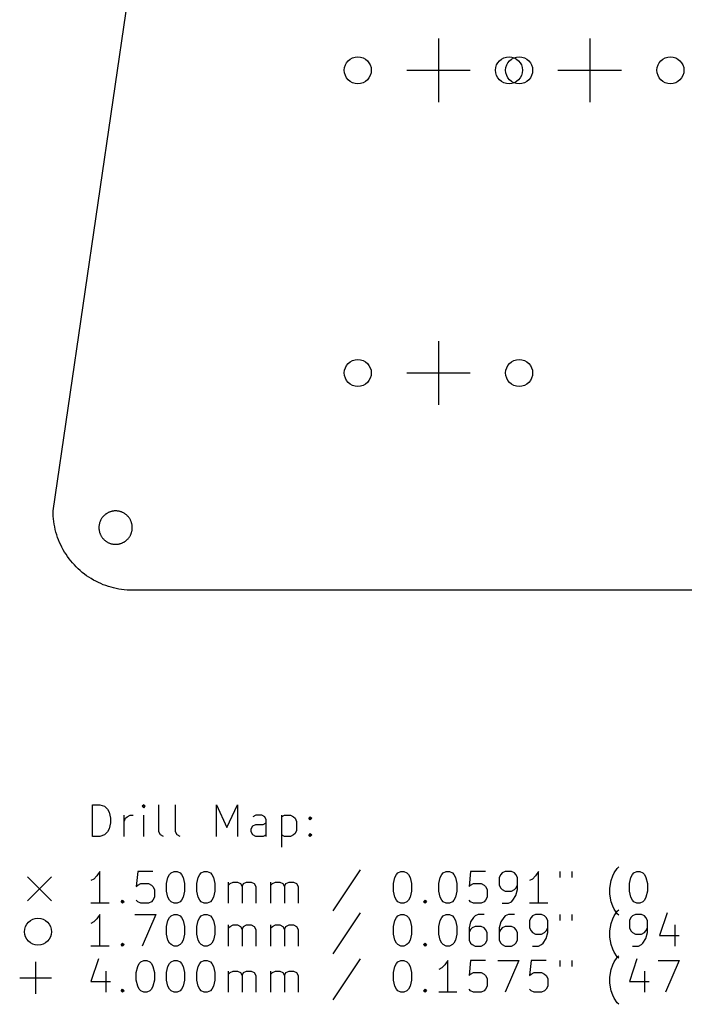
# Model space of a CAD drawing. Extents: x 52 to 383, y -186 to -68.
# Tile 1 of 5: x 52 to 93, y -186 to -124. Entities that reach past the tile are written whole.
import ezdxf

# ---------------------------------------------------------------- set-up
doc = ezdxf.new("R2010")
doc.units = 0
doc.layers.add('BLACK', color=7, linetype='CONTINUOUS')

msp = doc.modelspace()

# ---------------------------------------------------------------- linework, layer by layer
at = {"layer": 'BLACK', "linetype": 'CONTINUOUS'}
for p, q in [((53.7373, -155.089), (65.8468, -72.1867)), ((78.0052, -125.367), (78.0052, -129.367)), ((87.5302, -125.367), (87.5302, -129.367)), ((76.0052, -127.367), (80.0052, -127.367)), ((85.5302, -127.367), (89.5302, -127.367)), ((78.0052, -144.417), (78.0052, -148.417)), ((76.0052, -146.417), (80.0052, -146.417)), ((53.7402, -155.26), (53.7373, -155.089)), ((53.7489, -155.431), (53.7402, -155.26)), ((53.7634, -155.601), (53.7489, -155.431)), ((56.8352, -155.522), (56.8139, -155.552)), ((56.8575, -155.494), (56.8352, -155.522)), ((56.8808, -155.466), (56.8575, -155.494)), ((56.9051, -155.438), (56.8808, -155.466)), ((56.9303, -155.412), (56.9051, -155.438)), ((56.9564, -155.387), (56.9303, -155.412)), ((56.9834, -155.362), (56.9564, -155.387)), ((57.0112, -155.339), (56.9834, -155.362)), ((57.0398, -155.316), (57.0112, -155.339)), ((57.0692, -155.294), (57.0398, -155.316)), ((57.0993, -155.274), (57.0692, -155.294)), ((57.1301, -155.254), (57.0993, -155.274)), ((57.1616, -155.236), (57.1301, -155.254)), ((57.1936, -155.219), (57.1616, -155.236)), ((57.2263, -155.202), (57.1936, -155.219)), ((57.2595, -155.187), (57.2263, -155.202)), ((57.2932, -155.174), (57.2595, -155.187)), ((57.3274, -155.161), (57.2932, -155.174)), ((57.362, -155.149), (57.3274, -155.161)), ((57.3969, -155.139), (57.362, -155.149)), ((57.4322, -155.13), (57.3969, -155.139)), ((57.4678, -155.122), (57.4322, -155.13)), ((57.5037, -155.116), (57.4678, -155.122)), ((57.5397, -155.11), (57.5037, -155.116)), ((57.5759, -155.106), (57.5397, -155.11)), ((57.6123, -155.103), (57.5759, -155.106)), ((57.6487, -155.102), (57.6123, -155.103)), ((57.6851, -155.101), (57.6487, -155.102)), ((57.7216, -155.102), (57.6851, -155.101)), ((57.7579, -155.105), (57.7216, -155.102)), ((57.7942, -155.108), (57.7579, -155.105)), ((57.8304, -155.113), (57.7942, -155.108)), ((57.8663, -155.119), (57.8304, -155.113)), ((57.902, -155.126), (57.8663, -155.119)), ((57.9375, -155.134), (57.902, -155.126)), ((57.9726, -155.144), (57.9375, -155.134)), ((58.0074, -155.155), (57.9726, -155.144)), ((58.0418, -155.167), (58.0074, -155.155)), ((58.0757, -155.18), (58.0418, -155.167)), ((58.1092, -155.195), (58.0757, -155.18)), ((58.1421, -155.21), (58.1092, -155.195)), ((58.1745, -155.227), (58.1421, -155.21)), ((58.2063, -155.245), (58.1745, -155.227)), ((58.2374, -155.264), (58.2063, -155.245)), ((58.2679, -155.284), (58.2374, -155.264)), ((58.2976, -155.305), (58.2679, -155.284)), ((58.3266, -155.327), (58.2976, -155.305)), ((58.3548, -155.35), (58.3266, -155.327)), ((58.3822, -155.374), (58.3548, -155.35)), ((58.4087, -155.399), (58.3822, -155.374)), ((58.4344, -155.425), (58.4087, -155.399)), ((58.4591, -155.452), (58.4344, -155.425)), ((58.483, -155.48), (58.4591, -155.452)), ((58.5058, -155.508), (58.483, -155.48)), ((58.5276, -155.537), (58.5058, -155.508)), ((58.5484, -155.567), (58.5276, -155.537)), ((53.7837, -155.77), (53.7634, -155.601)), ((53.8098, -155.939), (53.7837, -155.77)), ((53.8416, -156.107), (53.8098, -155.939)), ((53.8791, -156.274), (53.8416, -156.107)), ((56.6274, -156.097), (56.6262, -156.133)), ((56.6262, -156.133), (56.6262, -156.17)), ((56.63, -156.06), (56.6274, -156.097)), ((56.6337, -156.024), (56.63, -156.06)), ((56.6388, -155.988), (56.6337, -156.024)), ((56.6451, -155.952), (56.6388, -155.988)), ((56.6526, -155.916), (56.6451, -155.952)), ((56.6614, -155.881), (56.6526, -155.916)), ((56.6714, -155.846), (56.6614, -155.881)), ((56.6826, -155.811), (56.6714, -155.846)), ((56.695, -155.777), (56.6826, -155.811)), ((56.7086, -155.743), (56.695, -155.777)), ((56.7233, -155.71), (56.7086, -155.743)), ((56.7392, -155.677), (56.7233, -155.71)), ((56.7562, -155.645), (56.7392, -155.677)), ((56.7744, -155.613), (56.7562, -155.645)), ((56.7936, -155.582), (56.7744, -155.613)), ((56.8139, -155.552), (56.7936, -155.582)), ((58.5682, -155.598), (58.5484, -155.567)), ((58.5868, -155.629), (58.5682, -155.598)), ((58.6044, -155.661), (58.5868, -155.629)), ((58.6209, -155.693), (58.6044, -155.661)), ((58.6362, -155.726), (58.6209, -155.693)), ((58.6504, -155.76), (58.6362, -155.726)), ((58.6634, -155.794), (58.6504, -155.76)), ((58.6752, -155.829), (58.6634, -155.794)), ((58.6858, -155.863), (58.6752, -155.829)), ((58.6952, -155.899), (58.6858, -155.863)), ((58.7033, -155.934), (58.6952, -155.899)), ((58.7102, -155.97), (58.7033, -155.934)), ((58.7159, -156.006), (58.7102, -155.97)), ((58.7203, -156.042), (58.7159, -156.006)), ((58.7235, -156.078), (58.7203, -156.042)), ((58.7254, -156.115), (58.7235, -156.078)), ((58.726, -156.151), (58.7254, -156.115)), ((58.7254, -156.188), (58.726, -156.151)), ((53.9223, -156.439), (53.8791, -156.274)), ((53.9712, -156.602), (53.9223, -156.439)), ((54.0255, -156.764), (53.9712, -156.602)), ((54.0854, -156.924), (54.0255, -156.764)), ((56.6262, -156.17), (56.6274, -156.206)), ((56.6274, -156.206), (56.63, -156.242)), ((56.63, -156.242), (56.6337, -156.279)), ((56.6337, -156.279), (56.6388, -156.315)), ((56.6388, -156.315), (56.6451, -156.351)), ((56.6451, -156.351), (56.6526, -156.386)), ((56.6526, -156.386), (56.6614, -156.422)), ((56.6614, -156.422), (56.6714, -156.457)), ((56.6714, -156.457), (56.6826, -156.491)), ((56.6826, -156.491), (56.695, -156.526)), ((56.695, -156.526), (56.7086, -156.559)), ((56.7086, -156.559), (56.7233, -156.593)), ((56.7233, -156.593), (56.7392, -156.626)), ((56.7392, -156.626), (56.7562, -156.658)), ((56.7562, -156.658), (56.7744, -156.689)), ((56.7744, -156.689), (56.7936, -156.72)), ((56.7936, -156.72), (56.8139, -156.751)), ((56.8139, -156.751), (56.8352, -156.78)), ((58.5058, -156.795), (58.5276, -156.766)), ((58.5276, -156.766), (58.5484, -156.736)), ((58.5484, -156.736), (58.5682, -156.705)), ((58.5682, -156.705), (58.5868, -156.674)), ((58.5868, -156.674), (58.6044, -156.642)), ((58.6044, -156.642), (58.6209, -156.609)), ((58.6209, -156.609), (58.6362, -156.576)), ((58.6362, -156.576), (58.6504, -156.543)), ((58.6504, -156.543), (58.6634, -156.509)), ((58.6634, -156.509), (58.6752, -156.474)), ((58.6752, -156.474), (58.6858, -156.439)), ((58.6858, -156.439), (58.6952, -156.404)), ((58.6952, -156.404), (58.7033, -156.368)), ((58.7033, -156.368), (58.7102, -156.333)), ((58.7102, -156.333), (58.7159, -156.297)), ((58.7159, -156.297), (58.7203, -156.26)), ((58.7203, -156.26), (58.7235, -156.224)), ((58.7235, -156.224), (58.7254, -156.188)), ((54.1507, -157.082), (54.0854, -156.924)), ((54.2214, -157.237), (54.1507, -157.082)), ((54.2973, -157.39), (54.2214, -157.237)), ((54.3784, -157.541), (54.2973, -157.39)), ((56.8352, -156.78), (56.8575, -156.809)), ((56.8575, -156.809), (56.8808, -156.837)), ((56.8808, -156.837), (56.9051, -156.864)), ((56.9051, -156.864), (56.9303, -156.891)), ((56.9303, -156.891), (56.9564, -156.916)), ((56.9564, -156.916), (56.9834, -156.941)), ((56.9834, -156.941), (57.0112, -156.964)), ((57.0112, -156.964), (57.0398, -156.987)), ((57.0398, -156.987), (57.0692, -157.008)), ((57.0692, -157.008), (57.0993, -157.029)), ((57.0993, -157.029), (57.1301, -157.048)), ((57.1301, -157.048), (57.1616, -157.067)), ((57.1616, -157.067), (57.1936, -157.084)), ((57.1936, -157.084), (57.2263, -157.1)), ((57.2263, -157.1), (57.2595, -157.115)), ((57.2595, -157.115), (57.2932, -157.129)), ((57.2932, -157.129), (57.3274, -157.142)), ((57.3274, -157.142), (57.362, -157.153)), ((57.362, -157.153), (57.3969, -157.164)), ((57.3969, -157.164), (57.4322, -157.173)), ((57.4322, -157.173), (57.4678, -157.18)), ((57.4678, -157.18), (57.5037, -157.187)), ((57.5037, -157.187), (57.5397, -157.192)), ((57.5397, -157.192), (57.5759, -157.197)), ((57.5759, -157.197), (57.6123, -157.199)), ((57.6123, -157.199), (57.6487, -157.201)), ((57.6487, -157.201), (57.6851, -157.201)), ((57.6851, -157.201), (57.7216, -157.2)), ((57.7216, -157.2), (57.7579, -157.198)), ((57.7579, -157.198), (57.7942, -157.195)), ((57.7942, -157.195), (57.8304, -157.19)), ((57.8304, -157.19), (57.8663, -157.184)), ((57.8663, -157.184), (57.902, -157.177)), ((57.902, -157.177), (57.9375, -157.168)), ((57.9375, -157.168), (57.9726, -157.159)), ((57.9726, -157.159), (58.0074, -157.148)), ((58.0074, -157.148), (58.0418, -157.136)), ((58.0418, -157.136), (58.0757, -157.122)), ((58.0757, -157.122), (58.1092, -157.108)), ((58.1092, -157.108), (58.1421, -157.092)), ((58.1421, -157.092), (58.1745, -157.075)), ((58.1745, -157.075), (58.2063, -157.058)), ((58.2063, -157.058), (58.2374, -157.039)), ((58.2374, -157.039), (58.2679, -157.019)), ((58.2679, -157.019), (58.2976, -156.998)), ((58.2976, -156.998), (58.3266, -156.975)), ((58.3266, -156.975), (58.3548, -156.952)), ((58.3548, -156.952), (58.3822, -156.928)), ((58.3822, -156.928), (58.4087, -156.903)), ((58.4087, -156.903), (58.4344, -156.878)), ((58.4344, -156.878), (58.4591, -156.851)), ((58.4591, -156.851), (58.483, -156.823)), ((58.483, -156.823), (58.5058, -156.795)), ((54.4646, -157.688), (54.3784, -157.541)), ((54.5558, -157.833), (54.4646, -157.688)), ((54.6518, -157.974), (54.5558, -157.833)), ((54.7526, -158.112), (54.6518, -157.974)), ((54.8581, -158.246), (54.7526, -158.112)), ((54.9681, -158.377), (54.8581, -158.246)), ((55.0825, -158.503), (54.9681, -158.377)), ((55.2011, -158.626), (55.0825, -158.503)), ((55.3239, -158.745), (55.2011, -158.626)), ((55.4507, -158.859), (55.3239, -158.745)), ((55.5813, -158.969), (55.4507, -158.859)), ((55.7155, -159.075), (55.5813, -158.969)), ((55.8533, -159.176), (55.7155, -159.075)), ((55.9945, -159.272), (55.8533, -159.176)), ((56.1389, -159.363), (55.9945, -159.272)), ((56.2863, -159.449), (56.1389, -159.363)), ((56.4365, -159.531), (56.2863, -159.449)), ((56.5894, -159.606), (56.4365, -159.531)), ((56.7449, -159.677), (56.5894, -159.606)), ((56.9027, -159.743), (56.7449, -159.677)), ((57.0626, -159.803), (56.9027, -159.743)), ((57.2244, -159.857), (57.0626, -159.803)), ((57.3881, -159.906), (57.2244, -159.857)), ((57.5533, -159.949), (57.3881, -159.906)), ((57.7198, -159.987), (57.5533, -159.949)), ((57.8876, -160.019), (57.7198, -159.987)), ((58.0564, -160.045), (57.8876, -160.019)), ((58.2259, -160.065), (58.0564, -160.045)), ((58.3961, -160.08), (58.2259, -160.065)), ((58.5666, -160.088), (58.3961, -160.08)), ((58.7374, -160.091), (58.5666, -160.088)), ((120.829, -160.091), (58.7374, -160.091)), ((56.2135, -175.591), (56.2135, -173.591)), ((56.2135, -173.591), (56.6897, -173.591)), ((56.6897, -173.591), (56.9754, -173.686)), ((56.9754, -173.686), (57.1659, -173.877)), ((57.1659, -173.877), (57.2612, -174.067)), ((57.2612, -174.067), (57.3564, -174.448)), ((59.4516, -173.591), (59.3564, -173.686)), ((59.3564, -173.686), (59.4516, -173.782)), ((59.5469, -173.686), (59.4516, -173.591)), ((59.4516, -173.591), (59.4516, -173.782)), ((59.4516, -173.782), (59.5469, -173.686)), ((60.404, -175.306), (60.404, -173.591)), ((61.4516, -175.306), (61.4516, -173.591)), ((64.0231, -175.591), (64.0231, -173.591)), ((64.0231, -173.591), (64.6897, -175.02)), ((64.6897, -175.02), (65.3564, -173.591)), ((65.3564, -173.591), (65.3564, -175.591)), ((57.3564, -174.734), (57.2612, -175.115)), ((57.3564, -174.448), (57.3564, -174.734)), ((58.2135, -175.591), (58.2135, -174.258)), ((58.2135, -174.639), (58.3088, -174.448)), ((58.3088, -174.448), (58.404, -174.353)), ((58.404, -174.353), (58.5945, -174.258)), ((58.5945, -174.258), (58.785, -174.258)), ((59.4516, -175.591), (59.4516, -174.258)), ((66.4993, -174.258), (66.3088, -174.353)), ((66.8802, -174.258), (66.4993, -174.258)), ((67.0707, -174.353), (66.8802, -174.258)), ((66.9754, -174.829), (67.1659, -174.734)), ((67.1659, -174.544), (67.0707, -174.353)), ((67.1659, -175.591), (67.1659, -174.544)), ((68.1183, -174.258), (68.1183, -176.258)), ((68.1183, -174.353), (68.3088, -174.258)), ((68.3088, -174.258), (68.6897, -174.258)), ((68.6897, -174.258), (68.8802, -174.353)), ((68.8802, -174.353), (68.9754, -174.448)), ((68.9754, -174.448), (69.0707, -174.639)), ((69.0707, -174.639), (69.0707, -175.21)), ((69.8326, -174.448), (69.9278, -174.353)), ((69.9278, -174.544), (69.8326, -174.448)), ((69.9278, -174.353), (70.0231, -174.448)), ((69.9278, -174.353), (69.9278, -174.544)), ((70.0231, -174.448), (69.9278, -174.544)), ((57.1659, -175.306), (56.9754, -175.496)), ((57.2612, -175.115), (57.1659, -175.306)), ((60.4993, -175.496), (60.404, -175.306)), ((61.5469, -175.496), (61.4516, -175.306)), ((66.2135, -175.115), (66.3088, -174.925)), ((66.2135, -175.306), (66.2135, -175.115)), ((66.3088, -175.496), (66.2135, -175.306)), ((66.3088, -174.925), (66.4993, -174.829)), ((66.4993, -174.829), (66.9754, -174.829)), ((69.0707, -175.21), (68.9754, -175.401)), ((56.6897, -175.591), (56.2135, -175.591)), ((56.9754, -175.496), (56.6897, -175.591)), ((60.6897, -175.591), (60.4993, -175.496)), ((61.7373, -175.591), (61.5469, -175.496)), ((66.4993, -175.591), (66.3088, -175.496)), ((66.9754, -175.591), (66.4993, -175.591)), ((67.1659, -175.496), (66.9754, -175.591)), ((68.3088, -175.591), (68.1183, -175.496)), ((68.6897, -175.591), (68.3088, -175.591)), ((68.8802, -175.496), (68.6897, -175.591)), ((68.9754, -175.401), (68.8802, -175.496)), ((69.8326, -175.496), (69.9278, -175.401)), ((69.9278, -175.591), (69.8326, -175.496)), ((69.9278, -175.401), (70.0231, -175.496)), ((69.9278, -175.401), (69.9278, -175.591)), ((70.0231, -175.496), (69.9278, -175.591)), ((56.6897, -177.791), (56.4993, -178.077)), ((56.6897, -179.791), (56.6897, -177.791)), ((59.0707, -177.791), (58.9754, -178.744)), ((60.0231, -177.791), (59.0707, -177.791)), ((61.1659, -177.886), (61.3564, -177.791)), ((61.3564, -177.791), (61.5469, -177.791)), ((61.5469, -177.791), (61.7373, -177.886)), ((63.0707, -177.886), (63.2612, -177.791)), ((63.2612, -177.791), (63.4516, -177.791)), ((63.4516, -177.791), (63.6421, -177.886)), ((73.0707, -177.696), (71.3564, -180.267)), ((75.4516, -177.886), (75.6421, -177.791)), ((75.6421, -177.791), (75.8326, -177.791)), ((75.8326, -177.791), (76.0231, -177.886)), ((78.3088, -177.886), (78.4993, -177.791)), ((78.4993, -177.791), (78.6897, -177.791)), ((78.6897, -177.791), (78.8802, -177.886)), ((80.0231, -177.791), (79.9278, -178.744)), ((80.9754, -177.791), (80.0231, -177.791)), ((82.2135, -177.791), (82.0231, -177.886)), ((82.5945, -177.791), (82.2135, -177.791)), ((82.785, -177.886), (82.5945, -177.791)), ((84.3088, -177.791), (84.1183, -178.077)), ((84.3088, -179.791), (84.3088, -177.791)), ((85.6421, -177.791), (85.6421, -178.172)), ((86.404, -177.791), (86.404, -178.172)), ((89.0707, -177.886), (89.2612, -177.601)), ((89.2612, -177.601), (89.3564, -177.506)), ((90.3088, -177.886), (90.4993, -177.791)), ((90.4993, -177.791), (90.6897, -177.791)), ((90.6897, -177.791), (90.8802, -177.886)), ((52.1373, -178.136), (53.6373, -179.636)), ((53.6373, -178.136), (52.1373, -179.636)), ((56.3088, -178.267), (56.1183, -178.363)), ((56.4993, -178.077), (56.3088, -178.267)), ((60.8802, -178.553), (60.9754, -178.172)), ((60.9754, -178.172), (61.0707, -177.982)), ((61.0707, -177.982), (61.1659, -177.886)), ((61.7373, -177.886), (61.8326, -177.982)), ((61.8326, -177.982), (61.9278, -178.172)), ((61.9278, -178.172), (62.0231, -178.553)), ((62.785, -178.553), (62.8802, -178.172)), ((62.8802, -178.172), (62.9754, -177.982)), ((62.9754, -177.982), (63.0707, -177.886)), ((63.6421, -177.886), (63.7373, -177.982)), ((63.7373, -177.982), (63.8326, -178.172)), ((63.8326, -178.172), (63.9278, -178.553)), ((64.785, -179.791), (64.785, -178.458)), ((64.8802, -178.553), (65.0707, -178.458)), ((65.0707, -178.458), (65.3564, -178.458)), ((65.3564, -178.458), (65.5469, -178.553)), ((65.7373, -178.553), (65.9278, -178.458)), ((65.9278, -178.458), (66.2135, -178.458)), ((66.2135, -178.458), (66.404, -178.553)), ((67.4516, -179.791), (67.4516, -178.458)), ((67.5469, -178.553), (67.7373, -178.458)), ((67.7373, -178.458), (68.0231, -178.458)), ((68.0231, -178.458), (68.2135, -178.553)), ((68.404, -178.553), (68.5945, -178.458)), ((68.5945, -178.458), (68.8802, -178.458)), ((68.8802, -178.458), (69.0707, -178.553)), ((75.1659, -178.553), (75.2612, -178.172)), ((75.2612, -178.172), (75.3564, -177.982)), ((75.3564, -177.982), (75.4516, -177.886)), ((76.0231, -177.886), (76.1183, -177.982)), ((76.1183, -177.982), (76.2135, -178.172)), ((76.2135, -178.172), (76.3088, -178.553)), ((78.0231, -178.553), (78.1183, -178.172)), ((78.1183, -178.172), (78.2135, -177.982)), ((78.2135, -177.982), (78.3088, -177.886)), ((78.8802, -177.886), (78.9754, -177.982)), ((78.9754, -177.982), (79.0707, -178.172)), ((79.0707, -178.172), (79.1659, -178.553)), ((81.9278, -177.982), (81.8326, -178.172)), ((81.8326, -178.172), (81.8326, -178.648)), ((82.0231, -177.886), (81.9278, -177.982)), ((82.8802, -177.982), (82.785, -177.886)), ((82.9754, -178.172), (82.8802, -177.982)), ((82.9754, -178.934), (82.9754, -178.172)), ((83.9278, -178.267), (83.7373, -178.363)), ((84.1183, -178.077), (83.9278, -178.267)), ((88.785, -178.839), (88.8802, -178.363)), ((88.8802, -178.363), (88.9754, -178.077)), ((88.9754, -178.077), (89.0707, -177.886)), ((90.0231, -178.553), (90.1183, -178.172)), ((90.1183, -178.172), (90.2135, -177.982)), ((90.2135, -177.982), (90.3088, -177.886)), ((90.8802, -177.886), (90.9754, -177.982)), ((90.9754, -177.982), (91.0707, -178.172)), ((91.0707, -178.172), (91.1659, -178.553)), ((58.9754, -178.744), (59.0707, -178.648)), ((59.0707, -178.648), (59.2612, -178.553)), ((59.2612, -178.553), (59.7373, -178.553)), ((59.7373, -178.553), (59.9278, -178.648)), ((59.9278, -178.648), (60.0231, -178.744)), ((60.0231, -178.744), (60.1183, -178.934)), ((60.1183, -178.934), (60.1183, -179.41)), ((60.8802, -179.029), (60.8802, -178.553)), ((60.9754, -179.41), (60.8802, -179.029)), ((62.0231, -179.029), (61.9278, -179.41)), ((62.0231, -178.553), (62.0231, -179.029)), ((62.785, -179.029), (62.785, -178.553)), ((62.8802, -179.41), (62.785, -179.029)), ((63.9278, -179.029), (63.8326, -179.41)), ((63.9278, -178.553), (63.9278, -179.029)), ((64.785, -178.648), (64.8802, -178.553)), ((65.5469, -178.553), (65.6421, -178.744)), ((65.6421, -178.744), (65.7373, -178.553)), ((65.6421, -178.744), (65.6421, -179.791)), ((66.404, -178.553), (66.4993, -178.744)), ((66.4993, -178.744), (66.4993, -179.791)), ((67.4516, -178.648), (67.5469, -178.553)), ((68.2135, -178.553), (68.3088, -178.744)), ((68.3088, -178.744), (68.404, -178.553)), ((68.3088, -178.744), (68.3088, -179.791)), ((69.0707, -178.553), (69.1659, -178.744)), ((69.1659, -178.744), (69.1659, -179.791)), ((75.1659, -179.029), (75.1659, -178.553)), ((75.2612, -179.41), (75.1659, -179.029)), ((76.3088, -179.029), (76.2135, -179.41)), ((76.3088, -178.553), (76.3088, -179.029)), ((78.0231, -179.029), (78.0231, -178.553)), ((78.1183, -179.41), (78.0231, -179.029)), ((79.1659, -179.029), (79.0707, -179.41)), ((79.1659, -178.553), (79.1659, -179.029)), ((79.9278, -178.744), (80.0231, -178.648)), ((80.0231, -178.648), (80.2135, -178.553)), ((80.2135, -178.553), (80.6897, -178.553)), ((80.6897, -178.553), (80.8802, -178.648)), ((80.8802, -178.648), (80.9754, -178.744)), ((80.9754, -178.744), (81.0707, -178.934)), ((81.0707, -178.934), (81.0707, -179.41)), ((81.8326, -178.648), (81.9278, -178.839)), ((81.9278, -178.839), (82.0231, -178.934)), ((82.0231, -178.934), (82.2135, -179.029)), ((82.2135, -179.029), (82.5945, -179.029)), ((82.5945, -179.029), (82.785, -178.934)), ((82.785, -178.934), (82.8802, -178.839)), ((82.8802, -178.839), (82.9754, -178.648)), ((82.8802, -179.315), (82.9754, -178.934)), ((88.785, -179.22), (88.785, -178.839)), ((90.0231, -179.029), (90.0231, -178.553)), ((90.1183, -179.41), (90.0231, -179.029)), ((91.1659, -179.029), (91.0707, -179.41)), ((91.1659, -178.553), (91.1659, -179.029)), ((58.0231, -179.696), (58.1183, -179.601)), ((58.1183, -179.791), (58.0231, -179.696)), ((58.1183, -179.601), (58.2135, -179.696)), ((58.1183, -179.601), (58.1183, -179.791)), ((58.2135, -179.696), (58.1183, -179.791)), ((59.0707, -179.696), (58.9754, -179.601)), ((59.2612, -179.791), (59.0707, -179.696)), ((59.9278, -179.696), (59.7373, -179.791)), ((60.0231, -179.601), (59.9278, -179.696)), ((60.1183, -179.41), (60.0231, -179.601)), ((61.0707, -179.601), (60.9754, -179.41)), ((61.1659, -179.696), (61.0707, -179.601)), ((61.3564, -179.791), (61.1659, -179.696)), ((61.7373, -179.696), (61.5469, -179.791)), ((61.8326, -179.601), (61.7373, -179.696)), ((61.9278, -179.41), (61.8326, -179.601)), ((62.9754, -179.601), (62.8802, -179.41)), ((63.0707, -179.696), (62.9754, -179.601)), ((63.2612, -179.791), (63.0707, -179.696)), ((63.6421, -179.696), (63.4516, -179.791)), ((63.7373, -179.601), (63.6421, -179.696)), ((63.8326, -179.41), (63.7373, -179.601)), ((75.3564, -179.601), (75.2612, -179.41)), ((75.4516, -179.696), (75.3564, -179.601)), ((75.6421, -179.791), (75.4516, -179.696)), ((76.0231, -179.696), (75.8326, -179.791)), ((76.1183, -179.601), (76.0231, -179.696)), ((76.2135, -179.41), (76.1183, -179.601)), ((77.0707, -179.696), (77.1659, -179.601)), ((77.1659, -179.791), (77.0707, -179.696)), ((77.1659, -179.601), (77.2612, -179.696)), ((77.1659, -179.601), (77.1659, -179.791)), ((77.2612, -179.696), (77.1659, -179.791)), ((78.2135, -179.601), (78.1183, -179.41)), ((78.3088, -179.696), (78.2135, -179.601)), ((78.4993, -179.791), (78.3088, -179.696)), ((78.8802, -179.696), (78.6897, -179.791)), ((78.9754, -179.601), (78.8802, -179.696)), ((79.0707, -179.41), (78.9754, -179.601)), ((80.0231, -179.696), (79.9278, -179.601)), ((80.2135, -179.791), (80.0231, -179.696)), ((80.8802, -179.696), (80.6897, -179.791)), ((80.9754, -179.601), (80.8802, -179.696)), ((81.0707, -179.41), (80.9754, -179.601)), ((82.404, -179.791), (82.5945, -179.696)), ((82.5945, -179.696), (82.6897, -179.601)), ((82.6897, -179.601), (82.8802, -179.315)), ((88.8802, -179.696), (88.785, -179.22)), ((88.9754, -179.982), (88.8802, -179.696)), ((90.2135, -179.601), (90.1183, -179.41)), ((90.3088, -179.696), (90.2135, -179.601)), ((90.4993, -179.791), (90.3088, -179.696)), ((90.8802, -179.696), (90.6897, -179.791)), ((90.9754, -179.601), (90.8802, -179.696)), ((91.0707, -179.41), (90.9754, -179.601)), ((57.2612, -179.791), (56.1183, -179.791)), ((59.7373, -179.791), (59.2612, -179.791)), ((61.5469, -179.791), (61.3564, -179.791)), ((63.4516, -179.791), (63.2612, -179.791)), ((75.8326, -179.791), (75.6421, -179.791)), ((78.6897, -179.791), (78.4993, -179.791)), ((80.6897, -179.791), (80.2135, -179.791)), ((82.0231, -179.791), (82.404, -179.791)), ((84.8802, -179.791), (83.7373, -179.791)), ((89.0707, -180.172), (88.9754, -179.982)), ((89.2612, -180.458), (89.0707, -180.172)), ((89.0707, -180.586), (89.2612, -180.301)), ((89.2612, -180.301), (89.3564, -180.206)), ((90.6897, -179.791), (90.4993, -179.791)), ((56.4993, -180.777), (56.3088, -180.967)), ((56.6897, -180.491), (56.4993, -180.777)), ((56.6897, -182.491), (56.6897, -180.491)), ((58.8802, -180.491), (60.2135, -180.491)), ((60.2135, -180.491), (59.3564, -182.491)), ((60.8802, -181.253), (60.9754, -180.872)), ((60.9754, -180.872), (61.0707, -180.682)), ((61.0707, -180.682), (61.1659, -180.586)), ((61.1659, -180.586), (61.3564, -180.491)), ((61.3564, -180.491), (61.5469, -180.491)), ((61.5469, -180.491), (61.7373, -180.586)), ((61.7373, -180.586), (61.8326, -180.682)), ((61.8326, -180.682), (61.9278, -180.872)), ((61.9278, -180.872), (62.0231, -181.253)), ((62.785, -181.253), (62.8802, -180.872)), ((62.8802, -180.872), (62.9754, -180.682)), ((62.9754, -180.682), (63.0707, -180.586)), ((63.0707, -180.586), (63.2612, -180.491)), ((63.2612, -180.491), (63.4516, -180.491)), ((63.4516, -180.491), (63.6421, -180.586)), ((63.6421, -180.586), (63.7373, -180.682)), ((63.7373, -180.682), (63.8326, -180.872)), ((63.8326, -180.872), (63.9278, -181.253)), ((73.0707, -180.396), (71.3564, -182.967)), ((75.1659, -181.253), (75.2612, -180.872)), ((75.2612, -180.872), (75.3564, -180.682)), ((75.3564, -180.682), (75.4516, -180.586)), ((75.4516, -180.586), (75.6421, -180.491)), ((75.6421, -180.491), (75.8326, -180.491)), ((75.8326, -180.491), (76.0231, -180.586)), ((76.0231, -180.586), (76.1183, -180.682)), ((76.1183, -180.682), (76.2135, -180.872)), ((76.2135, -180.872), (76.3088, -181.253)), ((78.0231, -181.253), (78.1183, -180.872)), ((78.1183, -180.872), (78.2135, -180.682)), ((78.2135, -180.682), (78.3088, -180.586)), ((78.3088, -180.586), (78.4993, -180.491)), ((78.4993, -180.491), (78.6897, -180.491)), ((78.6897, -180.491), (78.8802, -180.586)), ((78.8802, -180.586), (78.9754, -180.682)), ((78.9754, -180.682), (79.0707, -180.872)), ((79.0707, -180.872), (79.1659, -181.253)), ((80.2135, -180.682), (80.0231, -180.967)), ((80.3088, -180.586), (80.2135, -180.682)), ((80.4993, -180.491), (80.3088, -180.586)), ((80.8802, -180.491), (80.4993, -180.491)), ((82.1183, -180.682), (81.9278, -180.967)), ((82.2135, -180.586), (82.1183, -180.682)), ((82.404, -180.491), (82.2135, -180.586)), ((82.785, -180.491), (82.404, -180.491)), ((83.8326, -180.682), (83.7373, -180.872)), ((83.7373, -180.872), (83.7373, -181.348)), ((83.9278, -180.586), (83.8326, -180.682)), ((84.1183, -180.491), (83.9278, -180.586)), ((84.4993, -180.491), (84.1183, -180.491)), ((84.6897, -180.586), (84.4993, -180.491)), ((84.785, -180.682), (84.6897, -180.586)), ((84.8802, -180.872), (84.785, -180.682)), ((84.8802, -181.634), (84.8802, -180.872)), ((85.6421, -180.491), (85.6421, -180.872)), ((86.404, -180.491), (86.404, -180.872)), ((88.8802, -181.063), (88.9754, -180.777)), ((88.9754, -180.777), (89.0707, -180.586)), ((89.3564, -180.553), (89.2612, -180.458)), ((90.1183, -180.682), (90.0231, -180.872)), ((90.0231, -180.872), (90.0231, -181.348)), ((90.2135, -180.586), (90.1183, -180.682)), ((90.404, -180.491), (90.2135, -180.586)), ((90.785, -180.491), (90.404, -180.491)), ((90.9754, -180.586), (90.785, -180.491)), ((91.0707, -180.682), (90.9754, -180.586)), ((91.1659, -180.872), (91.0707, -180.682)), ((91.1659, -181.634), (91.1659, -180.872)), ((92.404, -180.396), (91.9278, -181.825)), ((56.3088, -180.967), (56.1183, -181.063)), ((60.8802, -181.729), (60.8802, -181.253)), ((62.0231, -181.253), (62.0231, -181.729)), ((62.785, -181.729), (62.785, -181.253)), ((63.9278, -181.253), (63.9278, -181.729)), ((64.785, -182.491), (64.785, -181.158)), ((64.785, -181.348), (64.8802, -181.253)), ((64.8802, -181.253), (65.0707, -181.158)), ((65.0707, -181.158), (65.3564, -181.158)), ((65.3564, -181.158), (65.5469, -181.253)), ((65.5469, -181.253), (65.6421, -181.444)), ((65.6421, -181.444), (65.7373, -181.253)), ((65.6421, -181.444), (65.6421, -182.491)), ((65.7373, -181.253), (65.9278, -181.158)), ((65.9278, -181.158), (66.2135, -181.158)), ((66.2135, -181.158), (66.404, -181.253)), ((66.404, -181.253), (66.4993, -181.444)), ((66.4993, -181.444), (66.4993, -182.491)), ((67.4516, -182.491), (67.4516, -181.158)), ((67.4516, -181.348), (67.5469, -181.253)), ((67.5469, -181.253), (67.7373, -181.158)), ((67.7373, -181.158), (68.0231, -181.158)), ((68.0231, -181.158), (68.2135, -181.253)), ((68.2135, -181.253), (68.3088, -181.444)), ((68.3088, -181.444), (68.404, -181.253)), ((68.3088, -181.444), (68.3088, -182.491)), ((68.404, -181.253), (68.5945, -181.158)), ((68.5945, -181.158), (68.8802, -181.158)), ((68.8802, -181.158), (69.0707, -181.253)), ((69.0707, -181.253), (69.1659, -181.444)), ((69.1659, -181.444), (69.1659, -182.491)), ((75.1659, -181.729), (75.1659, -181.253)), ((76.3088, -181.253), (76.3088, -181.729)), ((78.0231, -181.729), (78.0231, -181.253)), ((79.1659, -181.253), (79.1659, -181.729)), ((80.0231, -180.967), (79.9278, -181.348)), ((79.9278, -181.348), (79.9278, -182.11)), ((80.0231, -181.444), (79.9278, -181.634)), ((80.1183, -181.348), (80.0231, -181.444)), ((80.3088, -181.253), (80.1183, -181.348)), ((80.6897, -181.253), (80.3088, -181.253)), ((80.8802, -181.348), (80.6897, -181.253)), ((80.9754, -181.444), (80.8802, -181.348)), ((81.0707, -181.634), (80.9754, -181.444)), ((81.9278, -180.967), (81.8326, -181.348)), ((81.8326, -181.348), (81.8326, -182.11)), ((81.9278, -181.444), (81.8326, -181.634)), ((82.0231, -181.348), (81.9278, -181.444)), ((82.2135, -181.253), (82.0231, -181.348)), ((82.5945, -181.253), (82.2135, -181.253)), ((82.785, -181.348), (82.5945, -181.253)), ((82.8802, -181.444), (82.785, -181.348)), ((82.9754, -181.634), (82.8802, -181.444)), ((83.7373, -181.348), (83.8326, -181.539)), ((83.8326, -181.539), (83.9278, -181.634)), ((84.6897, -181.634), (84.785, -181.539)), ((84.785, -181.539), (84.8802, -181.348)), ((88.785, -181.539), (88.8802, -181.063)), ((88.785, -181.92), (88.785, -181.539)), ((90.0231, -181.348), (90.1183, -181.539)), ((90.1183, -181.539), (90.2135, -181.634)), ((90.9754, -181.634), (91.0707, -181.539)), ((91.0707, -181.539), (91.1659, -181.348)), ((92.8802, -181.158), (92.8802, -182.491)), ((60.9754, -182.11), (60.8802, -181.729)), ((61.0707, -182.301), (60.9754, -182.11)), ((61.9278, -182.11), (61.8326, -182.301)), ((62.0231, -181.729), (61.9278, -182.11)), ((62.8802, -182.11), (62.785, -181.729)), ((62.9754, -182.301), (62.8802, -182.11)), ((63.8326, -182.11), (63.7373, -182.301)), ((63.9278, -181.729), (63.8326, -182.11)), ((75.2612, -182.11), (75.1659, -181.729)), ((75.3564, -182.301), (75.2612, -182.11)), ((76.2135, -182.11), (76.1183, -182.301)), ((76.3088, -181.729), (76.2135, -182.11)), ((78.1183, -182.11), (78.0231, -181.729)), ((78.2135, -182.301), (78.1183, -182.11)), ((79.0707, -182.11), (78.9754, -182.301)), ((79.1659, -181.729), (79.0707, -182.11)), ((79.9278, -182.11), (80.0231, -182.301)), ((80.9754, -182.301), (81.0707, -182.11)), ((81.0707, -182.11), (81.0707, -181.634)), ((81.8326, -182.11), (81.9278, -182.301)), ((82.8802, -182.301), (82.9754, -182.11)), ((82.9754, -182.11), (82.9754, -181.634)), ((83.9278, -181.634), (84.1183, -181.729)), ((84.1183, -181.729), (84.4993, -181.729)), ((84.4993, -181.729), (84.6897, -181.634)), ((84.5945, -182.301), (84.785, -182.015)), ((84.785, -182.015), (84.8802, -181.634)), ((88.8802, -182.396), (88.785, -181.92)), ((90.2135, -181.634), (90.404, -181.729)), ((90.404, -181.729), (90.785, -181.729)), ((90.785, -181.729), (90.9754, -181.634)), ((90.8802, -182.301), (91.0707, -182.015)), ((91.0707, -182.015), (91.1659, -181.634)), ((91.9278, -181.825), (93.1659, -181.825)), ((57.2612, -182.491), (56.1183, -182.491)), ((58.0231, -182.396), (58.1183, -182.301)), ((58.1183, -182.491), (58.0231, -182.396)), ((58.1183, -182.301), (58.2135, -182.396)), ((58.1183, -182.301), (58.1183, -182.491)), ((58.2135, -182.396), (58.1183, -182.491)), ((61.1659, -182.396), (61.0707, -182.301)), ((61.3564, -182.491), (61.1659, -182.396)), ((61.5469, -182.491), (61.3564, -182.491)), ((61.7373, -182.396), (61.5469, -182.491)), ((61.8326, -182.301), (61.7373, -182.396)), ((63.0707, -182.396), (62.9754, -182.301)), ((63.2612, -182.491), (63.0707, -182.396)), ((63.4516, -182.491), (63.2612, -182.491)), ((63.6421, -182.396), (63.4516, -182.491)), ((63.7373, -182.301), (63.6421, -182.396)), ((75.4516, -182.396), (75.3564, -182.301)), ((75.6421, -182.491), (75.4516, -182.396)), ((75.8326, -182.491), (75.6421, -182.491)), ((76.0231, -182.396), (75.8326, -182.491)), ((76.1183, -182.301), (76.0231, -182.396)), ((77.0707, -182.396), (77.1659, -182.301)), ((77.1659, -182.491), (77.0707, -182.396)), ((77.1659, -182.301), (77.2612, -182.396)), ((77.1659, -182.301), (77.1659, -182.491)), ((77.2612, -182.396), (77.1659, -182.491)), ((78.3088, -182.396), (78.2135, -182.301)), ((78.4993, -182.491), (78.3088, -182.396)), ((78.6897, -182.491), (78.4993, -182.491)), ((78.8802, -182.396), (78.6897, -182.491)), ((78.9754, -182.301), (78.8802, -182.396)), ((80.0231, -182.301), (80.1183, -182.396)), ((80.1183, -182.396), (80.3088, -182.491)), ((80.3088, -182.491), (80.6897, -182.491)), ((80.6897, -182.491), (80.8802, -182.396)), ((80.8802, -182.396), (80.9754, -182.301)), ((81.9278, -182.301), (82.0231, -182.396)), ((82.0231, -182.396), (82.2135, -182.491)), ((82.2135, -182.491), (82.5945, -182.491)), ((82.5945, -182.491), (82.785, -182.396)), ((82.785, -182.396), (82.8802, -182.301)), ((83.9278, -182.491), (84.3088, -182.491)), ((84.3088, -182.491), (84.4993, -182.396)), ((84.4993, -182.396), (84.5945, -182.301)), ((88.9754, -182.682), (88.8802, -182.396)), ((89.0707, -182.872), (88.9754, -182.682)), ((90.2135, -182.491), (90.5945, -182.491)), ((90.5945, -182.491), (90.785, -182.396)), ((90.785, -182.396), (90.8802, -182.301)), ((56.5945, -183.296), (56.1183, -184.725)), ((59.2612, -183.486), (59.4516, -183.391)), ((59.4516, -183.391), (59.6421, -183.391)), ((59.6421, -183.391), (59.8326, -183.486)), ((61.1659, -183.486), (61.3564, -183.391)), ((61.3564, -183.391), (61.5469, -183.391)), ((61.5469, -183.391), (61.7373, -183.486)), ((63.0707, -183.486), (63.2612, -183.391)), ((63.2612, -183.391), (63.4516, -183.391)), ((63.4516, -183.391), (63.6421, -183.486)), ((73.0707, -183.296), (71.3564, -185.867)), ((75.4516, -183.486), (75.6421, -183.391)), ((75.6421, -183.391), (75.8326, -183.391)), ((75.8326, -183.391), (76.0231, -183.486)), ((78.5945, -183.391), (78.404, -183.677)), ((78.5945, -185.391), (78.5945, -183.391)), ((80.0231, -183.391), (79.9278, -184.344)), ((80.9754, -183.391), (80.0231, -183.391)), ((81.7373, -183.391), (83.0707, -183.391)), ((83.0707, -183.391), (82.2135, -185.391)), ((83.8326, -183.391), (83.7373, -184.344)), ((84.785, -183.391), (83.8326, -183.391)), ((85.6421, -183.391), (85.6421, -183.772)), ((86.404, -183.391), (86.404, -183.772)), ((89.2612, -183.158), (89.0707, -182.872)), ((89.0707, -183.486), (89.2612, -183.201)), ((89.2612, -183.201), (89.3564, -183.106)), ((89.3564, -183.253), (89.2612, -183.158)), ((90.4993, -183.296), (90.0231, -184.725)), ((91.8326, -183.391), (93.1659, -183.391)), ((93.1659, -183.391), (92.3088, -185.391)), ((52.6373, -183.486), (52.6373, -185.486)), ((58.9754, -184.153), (59.0707, -183.772)), ((59.0707, -183.772), (59.1659, -183.582)), ((59.1659, -183.582), (59.2612, -183.486)), ((59.8326, -183.486), (59.9278, -183.582)), ((59.9278, -183.582), (60.0231, -183.772)), ((60.0231, -183.772), (60.1183, -184.153)), ((60.8802, -184.153), (60.9754, -183.772)), ((60.9754, -183.772), (61.0707, -183.582)), ((61.0707, -183.582), (61.1659, -183.486)), ((61.7373, -183.486), (61.8326, -183.582)), ((61.8326, -183.582), (61.9278, -183.772)), ((61.9278, -183.772), (62.0231, -184.153)), ((62.785, -184.153), (62.8802, -183.772)), ((62.8802, -183.772), (62.9754, -183.582)), ((62.9754, -183.582), (63.0707, -183.486)), ((63.6421, -183.486), (63.7373, -183.582)), ((63.7373, -183.582), (63.8326, -183.772)), ((63.8326, -183.772), (63.9278, -184.153)), ((75.1659, -184.153), (75.2612, -183.772)), ((75.2612, -183.772), (75.3564, -183.582)), ((75.3564, -183.582), (75.4516, -183.486)), ((76.0231, -183.486), (76.1183, -183.582)), ((76.1183, -183.582), (76.2135, -183.772)), ((76.2135, -183.772), (76.3088, -184.153)), ((78.2135, -183.867), (78.0231, -183.963)), ((78.404, -183.677), (78.2135, -183.867)), ((88.785, -184.439), (88.8802, -183.963)), ((88.8802, -183.963), (88.9754, -183.677)), ((88.9754, -183.677), (89.0707, -183.486)), ((51.6373, -184.486), (53.6373, -184.486)), ((57.0707, -184.058), (57.0707, -185.391)), ((58.9754, -184.629), (58.9754, -184.153)), ((59.0707, -185.01), (58.9754, -184.629)), ((60.1183, -184.629), (60.0231, -185.01)), ((60.1183, -184.153), (60.1183, -184.629)), ((60.8802, -184.629), (60.8802, -184.153)), ((60.9754, -185.01), (60.8802, -184.629)), ((62.0231, -184.629), (61.9278, -185.01)), ((62.0231, -184.153), (62.0231, -184.629)), ((62.785, -184.629), (62.785, -184.153)), ((62.8802, -185.01), (62.785, -184.629)), ((63.9278, -184.629), (63.8326, -185.01)), ((63.9278, -184.153), (63.9278, -184.629)), ((64.785, -185.391), (64.785, -184.058)), ((64.785, -184.248), (64.8802, -184.153)), ((64.8802, -184.153), (65.0707, -184.058)), ((65.0707, -184.058), (65.3564, -184.058)), ((65.3564, -184.058), (65.5469, -184.153)), ((65.5469, -184.153), (65.6421, -184.344)), ((65.6421, -184.344), (65.7373, -184.153)), ((65.6421, -184.344), (65.6421, -185.391)), ((65.7373, -184.153), (65.9278, -184.058)), ((65.9278, -184.058), (66.2135, -184.058)), ((66.2135, -184.058), (66.404, -184.153)), ((66.404, -184.153), (66.4993, -184.344)), ((66.4993, -184.344), (66.4993, -185.391)), ((67.4516, -185.391), (67.4516, -184.058)), ((67.4516, -184.248), (67.5469, -184.153)), ((67.5469, -184.153), (67.7373, -184.058)), ((67.7373, -184.058), (68.0231, -184.058)), ((68.0231, -184.058), (68.2135, -184.153)), ((68.2135, -184.153), (68.3088, -184.344)), ((68.3088, -184.344), (68.404, -184.153)), ((68.3088, -184.344), (68.3088, -185.391)), ((68.404, -184.153), (68.5945, -184.058)), ((68.5945, -184.058), (68.8802, -184.058)), ((68.8802, -184.058), (69.0707, -184.153)), ((69.0707, -184.153), (69.1659, -184.344)), ((69.1659, -184.344), (69.1659, -185.391)), ((75.1659, -184.629), (75.1659, -184.153)), ((75.2612, -185.01), (75.1659, -184.629)), ((76.3088, -184.629), (76.2135, -185.01)), ((76.3088, -184.153), (76.3088, -184.629)), ((79.9278, -184.344), (80.0231, -184.248)), ((80.0231, -184.248), (80.2135, -184.153)), ((80.2135, -184.153), (80.6897, -184.153)), ((80.6897, -184.153), (80.8802, -184.248)), ((80.8802, -184.248), (80.9754, -184.344)), ((80.9754, -184.344), (81.0707, -184.534)), ((81.0707, -184.534), (81.0707, -185.01)), ((83.7373, -184.344), (83.8326, -184.248)), ((83.8326, -184.248), (84.0231, -184.153)), ((84.0231, -184.153), (84.4993, -184.153)), ((84.4993, -184.153), (84.6897, -184.248)), ((84.6897, -184.248), (84.785, -184.344)), ((84.785, -184.344), (84.8802, -184.534)), ((84.8802, -184.534), (84.8802, -185.01)), ((88.785, -184.82), (88.785, -184.439)), ((90.9754, -184.058), (90.9754, -185.391)), ((56.1183, -184.725), (57.3564, -184.725)), ((58.0231, -185.296), (58.1183, -185.201)), ((58.1183, -185.201), (58.2135, -185.296)), ((58.1183, -185.201), (58.1183, -185.391)), ((59.1659, -185.201), (59.0707, -185.01)), ((59.2612, -185.296), (59.1659, -185.201)), ((59.9278, -185.201), (59.8326, -185.296)), ((60.0231, -185.01), (59.9278, -185.201)), ((61.0707, -185.201), (60.9754, -185.01)), ((61.1659, -185.296), (61.0707, -185.201)), ((61.8326, -185.201), (61.7373, -185.296)), ((61.9278, -185.01), (61.8326, -185.201)), ((62.9754, -185.201), (62.8802, -185.01)), ((63.0707, -185.296), (62.9754, -185.201)), ((63.7373, -185.201), (63.6421, -185.296)), ((63.8326, -185.01), (63.7373, -185.201)), ((75.3564, -185.201), (75.2612, -185.01)), ((75.4516, -185.296), (75.3564, -185.201)), ((76.1183, -185.201), (76.0231, -185.296)), ((76.2135, -185.01), (76.1183, -185.201)), ((77.0707, -185.296), (77.1659, -185.201)), ((77.1659, -185.201), (77.2612, -185.296)), ((77.1659, -185.201), (77.1659, -185.391)), ((80.0231, -185.296), (79.9278, -185.201)), ((80.9754, -185.201), (80.8802, -185.296)), ((81.0707, -185.01), (80.9754, -185.201)), ((83.8326, -185.296), (83.7373, -185.201)), ((84.785, -185.201), (84.6897, -185.296)), ((84.8802, -185.01), (84.785, -185.201)), ((88.8802, -185.296), (88.785, -184.82)), ((90.0231, -184.725), (91.2612, -184.725)), ((58.1183, -185.391), (58.0231, -185.296)), ((58.2135, -185.296), (58.1183, -185.391)), ((59.4516, -185.391), (59.2612, -185.296)), ((59.6421, -185.391), (59.4516, -185.391)), ((59.8326, -185.296), (59.6421, -185.391)), ((61.3564, -185.391), (61.1659, -185.296)), ((61.5469, -185.391), (61.3564, -185.391)), ((61.7373, -185.296), (61.5469, -185.391)), ((63.2612, -185.391), (63.0707, -185.296)), ((63.4516, -185.391), (63.2612, -185.391)), ((63.6421, -185.296), (63.4516, -185.391)), ((75.6421, -185.391), (75.4516, -185.296)), ((75.8326, -185.391), (75.6421, -185.391)), ((76.0231, -185.296), (75.8326, -185.391)), ((77.1659, -185.391), (77.0707, -185.296)), ((77.2612, -185.296), (77.1659, -185.391)), ((79.1659, -185.391), (78.0231, -185.391)), ((80.2135, -185.391), (80.0231, -185.296)), ((80.6897, -185.391), (80.2135, -185.391)), ((80.8802, -185.296), (80.6897, -185.391)), ((84.0231, -185.391), (83.8326, -185.296)), ((84.4993, -185.391), (84.0231, -185.391)), ((84.6897, -185.296), (84.4993, -185.391)), ((88.9754, -185.582), (88.8802, -185.296)), ((89.0707, -185.772), (88.9754, -185.582)), ((89.2612, -186.058), (89.0707, -185.772)), ((89.3564, -186.153), (89.2612, -186.058))]:
    msp.add_line(p, q, dxfattribs=at)
at = {"layer": 'BLACK'}
for centre in [(72.9252, -127.367), (82.4502, -127.367), (83.0852, -127.367), (92.6102, -127.367), (72.9252, -146.417), (83.0852, -146.417), (52.7873, -181.586)]:
    msp.add_circle(centre, 0.85, dxfattribs=at)

doc.saveas('drawing.dxf')
